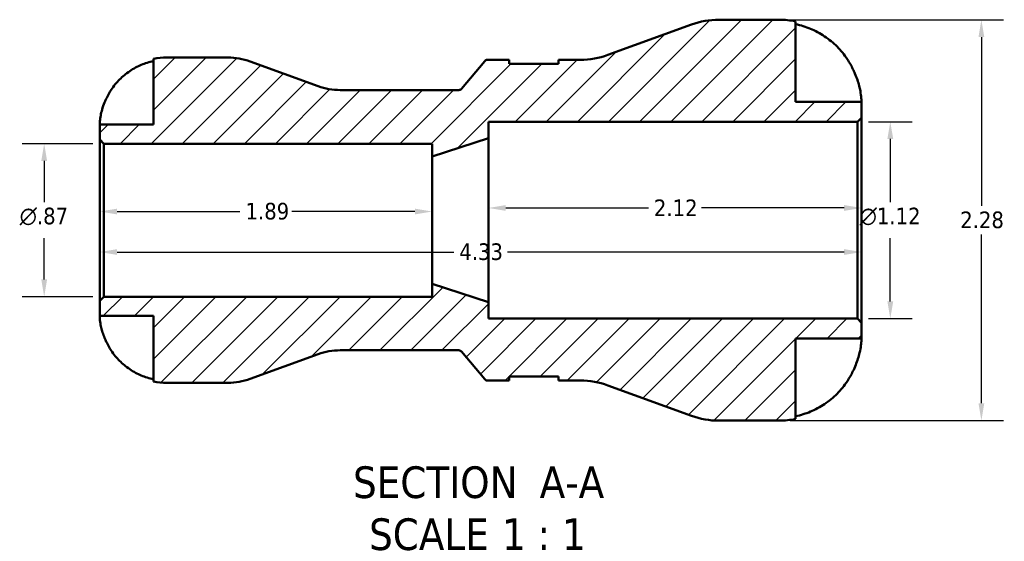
# Model space of a CAD drawing. Header units: inches. Extents: x 0.1 to 38.3, y -4.1 to 21.5.
# Tile 2 of 10: x 13.1 to 18.7, y -4.1 to -1.2. Entities that reach past the tile are written whole.
import ezdxf

# ---------------------------------------------------------------- set-up
doc = ezdxf.new("R2010")
doc.units = ezdxf.units.IN
doc.header["$MEASUREMENT"] = 0
for name, color, linetype, lineweight in [('Dimension (ANSI)', 7, 'Continuous', 25), ('Hatch (ANSI)', 7, 'Continuous', 18), ('Symbol (ANSI)', 7, 'Continuous', 25), ('Visible (ANSI)', 7, 'Continuous', 50)]:
    doc.layers.add(name, color=color, linetype=linetype, lineweight=lineweight)
doc.styles.add('Label Text (ANSI)', font='tahoma.ttf')
doc.styles.add('Note Text (ANSI)', font='tahoma.ttf')
doc.dimstyles.new('Default (ANSI)', dxfattribs={"dimtxt": 0.094488, "dimasz": 0.098425, "dimexe": 0.125, "dimexo": 0.0625, "dimgap": 0.031496, "dimtad": 0, "dimtih": 1, "dimtoh": 1, "dimrnd": 1e-08, "dimzin": 4, "dimdsep": 46, "dimtxsty": 'Note Text (ANSI)', "dimcen": 0.09, "dimdle": 0.393701, "dimclrd": 256, "dimclre": 256, "dimclrt": 5, "dimadec": 0, "dimazin": 1, "dimtfac": 1, "dimtofl": 0, "dimtmove": 0, "dimatfit": 3, "dimfxl": 1, "dimtolj": 1, "dimtzin": 4, "dimlwd": -1, "dimlwe": -1, "dimarcsym": 0})

# ---------------------------------------------------------------- blocks, each defined once
blk = doc.blocks.new('*D7')
at = {"layer": 'Defpoints', "color": 0, "transparency": 16777216}
for p in [(17.8792, -1.7441), (18.066, -1.7441), (17.8792, -2.8642)]:
    blk.add_point(p, dxfattribs=at)
at = {"layer": 'Dimension (ANSI)', "transparency": 16777216}
for p, q in [((17.9417, -1.7441), (18.191, -1.7441)), ((18.066, -1.8425), (18.066, -2.2016)), ((18.066, -2.7658), (18.066, -2.4067)), ((17.9417, -2.8642), (18.191, -2.8642))]:
    blk.add_line(p, q, dxfattribs=at)
for points in [[(18.0496, -1.8425), (18.0825, -1.8425), (18.066, -1.7441)], [(18.0496, -2.7658), (18.0825, -2.7658), (18.066, -2.8642)]]:
    blk.add_solid(points, dxfattribs=at)
at = {"layer": 'Dimension (ANSI)', "color": 5, "transparency": 16777216, "insert": (17.8918, -2.2331), "char_height": 0.094488, "attachment_point": 1, "style": 'Note Text (ANSI)'}
blk.add_mtext('\\A1;{\\fAIGDT|b0|i0;\\H0.0945;\\ln}\\fTahoma|b0|i0;\\H0.0945;1.12', dxfattribs=at)
blk = doc.blocks.new('*D8')
at = {"layer": 'Defpoints', "color": 0, "transparency": 16777216}
for p in [(17.434, -1.1642), (17.434, -3.4442), (18.5839, -3.4442)]:
    blk.add_point(p, dxfattribs=at)
at = {"layer": 'Dimension (ANSI)', "transparency": 16777216}
for p, q in [((17.4965, -1.1642), (18.7089, -1.1642)), ((18.5839, -1.2626), (18.5839, -2.2233)), ((18.5839, -3.3457), (18.5839, -2.3851)), ((17.4965, -3.4442), (18.7089, -3.4442))]:
    blk.add_line(p, q, dxfattribs=at)
for points in [[(18.5675, -1.2626), (18.6003, -1.2626), (18.5839, -1.1642)], [(18.5675, -3.3457), (18.6003, -3.3457), (18.5839, -3.4442)]]:
    blk.add_solid(points, dxfattribs=at)
at = {"layer": 'Dimension (ANSI)', "color": 5, "transparency": 16777216, "insert": (18.4636, -2.2548), "char_height": 0.09449, "attachment_point": 1, "style": 'Note Text (ANSI)'}
blk.add_mtext('\\A1;2.28', dxfattribs=at)
blk = doc.blocks.new('*D9')
at = {"layer": 'Defpoints', "color": 0, "transparency": 16777216}
for p in [(15.462, -2.255), (13.572, -2.3042), (15.462, -2.3042)]:
    blk.add_point(p, dxfattribs=at)
at = {"layer": 'Dimension (ANSI)', "transparency": 16777216}
for p, q in [((13.6704, -2.255), (14.3692, -2.255)), ((15.3635, -2.255), (14.6647, -2.255))]:
    blk.add_line(p, q, dxfattribs=at)
for points in [[(13.6704, -2.2386), (13.6704, -2.2714), (13.572, -2.255)], [(15.3635, -2.2386), (15.3635, -2.2714), (15.462, -2.255)]]:
    blk.add_solid(points, dxfattribs=at)
at = {"layer": 'Dimension (ANSI)', "color": 5, "transparency": 16777216, "insert": (14.4007, -2.2056), "char_height": 0.09449, "attachment_point": 1, "style": 'Note Text (ANSI)'}
blk.add_mtext('\\A1;1.89', dxfattribs=at)
blk = doc.blocks.new('*D10')
at = {"layer": 'Defpoints', "color": 0, "transparency": 16777216}
for p in [(17.902, -2.2347), (15.782, -2.3042), (17.902, -2.3042)]:
    blk.add_point(p, dxfattribs=at)
at = {"layer": 'Dimension (ANSI)', "transparency": 16777216}
for p, q in [((15.8804, -2.2347), (16.6907, -2.2347)), ((17.8035, -2.2347), (16.9932, -2.2347))]:
    blk.add_line(p, q, dxfattribs=at)
for points in [[(15.8804, -2.2182), (15.8804, -2.2511), (15.782, -2.2347)], [(17.8035, -2.2182), (17.8035, -2.2511), (17.902, -2.2347)]]:
    blk.add_solid(points, dxfattribs=at)
at = {"layer": 'Dimension (ANSI)', "color": 5, "transparency": 16777216, "insert": (16.7222, -2.1864), "char_height": 0.09449, "attachment_point": 1, "style": 'Note Text (ANSI)'}
blk.add_mtext('\\A1;2.12', dxfattribs=at)
blk = doc.blocks.new('*D11')
at = {"layer": 'Defpoints', "color": 0, "transparency": 16777216}
for p in [(13.572, -2.3042), (17.902, -2.3042), (17.902, -2.4852)]:
    blk.add_point(p, dxfattribs=at)
at = {"layer": 'Dimension (ANSI)', "transparency": 16777216}
for p, q in [((13.6704, -2.4852), (15.5843, -2.4852)), ((17.8035, -2.4852), (15.8896, -2.4852))]:
    blk.add_line(p, q, dxfattribs=at)
for points in [[(13.6704, -2.4688), (13.6704, -2.5016), (13.572, -2.4852)], [(17.8035, -2.4688), (17.8035, -2.5016), (17.902, -2.4852)]]:
    blk.add_solid(points, dxfattribs=at)
at = {"layer": 'Dimension (ANSI)', "color": 5, "transparency": 16777216, "insert": (15.6158, -2.436), "char_height": 0.09449, "attachment_point": 1, "style": 'Note Text (ANSI)'}
blk.add_mtext('\\A1;4.33', dxfattribs=at)
blk = doc.blocks.new('*D12')
at = {"layer": 'Defpoints', "color": 0, "transparency": 16777216}
for p in [(13.5948, -1.8691), (13.2561, -2.7392), (13.5948, -2.7392)]:
    blk.add_point(p, dxfattribs=at)
at = {"layer": 'Dimension (ANSI)', "transparency": 16777216}
for p, q in [((13.5323, -1.8691), (13.1311, -1.8691)), ((13.2561, -1.9675), (13.2561, -2.2016)), ((13.2561, -2.6408), (13.2561, -2.4067)), ((13.5323, -2.7392), (13.1311, -2.7392))]:
    blk.add_line(p, q, dxfattribs=at)
for points in [[(13.2397, -1.9675), (13.2726, -1.9675), (13.2561, -1.8691)], [(13.2397, -2.6408), (13.2726, -2.6408), (13.2561, -2.7392)]]:
    blk.add_solid(points, dxfattribs=at)
at = {"layer": 'Dimension (ANSI)', "color": 5, "transparency": 16777216, "insert": (13.1168, -2.2331), "char_height": 0.094488, "attachment_point": 1, "style": 'Note Text (ANSI)'}
blk.add_mtext('\\A1;{\\fAIGDT|b0|i0;\\H0.0945;\\ln}\\fTahoma|b0|i0;\\H0.0945;.87', dxfattribs=at)

msp = doc.modelspace()

# ---------------------------------------------------------------- hatches: boundary and pattern name
at = {"layer": 'Hatch (ANSI)'}
h = msp.add_hatch(dxfattribs=at)
h.set_pattern_fill('ANSI31', color=256, style=0)
edge = h.paths.add_edge_path()
edge.add_ellipse((17.092, -2.9882), major_axis=(0.4285, -0.156), ratio=1, start_angle=270, end_angle=290)
edge.add_line((17.092, -3.4442), (17.434, -3.4442))
edge.add_ellipse((17.434, -2.9762), major_axis=(0.468, 0), ratio=1, start_angle=270, end_angle=281.537)
edge.add_line((17.5276, -3.4347), (17.5276, -2.9762))
edge.add_line((17.5276, -2.9762), (17.902, -2.9762))
edge.add_line((17.902, -2.9762), (17.902, -2.887))
edge.add_line((17.902, -2.887), (17.8792, -2.8642))
edge.add_line((17.8792, -2.8642), (15.782, -2.8642))
edge.add_line((15.782, -2.8642), (15.782, -2.7709))
edge.add_line((15.782, -2.7709), (15.462, -2.6667))
edge.add_line((15.462, -2.6667), (15.462, -2.7392))
edge.add_line((15.462, -2.7392), (13.5948, -2.7392))
edge.add_line((13.5948, -2.7392), (13.572, -2.762))
edge.add_line((13.572, -2.762), (13.572, -2.848))
edge.add_line((13.572, -2.848), (13.8769, -2.848))
edge.add_line((13.8769, -2.848), (13.8769, -3.2215))
edge.add_ellipse((13.9532, -2.848), major_axis=(0.3735, -0.0762), ratio=1, start_angle=270, end_angle=281.537)
edge.add_line((13.9532, -3.2292), (14.3005, -3.2292))
edge.add_ellipse((14.3005, -2.8592), major_axis=(0.37, 0), ratio=1, start_angle=270, end_angle=290)
edge.add_line((14.4271, -3.2068), (14.8127, -3.0665))
edge.add_ellipse((14.9393, -3.4142), major_axis=(0.3477, 0.1265), ratio=1, start_angle=70, end_angle=90, ccw=False)
edge.add_line((14.9393, -3.0442), (15.6128, -3.0442))
edge.add_ellipse((15.6128, -3.0638), major_axis=(0.0197, 0), ratio=1, start_angle=40, end_angle=90, ccw=False)
edge.add_line((15.6279, -3.0512), (15.7604, -3.2091))
edge.add_ellipse((15.7755, -3.1965), major_axis=(0.0127, -0.0151), ratio=1, start_angle=270, end_angle=320)
edge.add_line((15.7755, -3.2162), (15.9001, -3.2162))
edge.add_line((15.9001, -3.2162), (15.9001, -3.1934))
edge.add_line((15.9001, -3.1934), (16.1801, -3.1934))
edge.add_line((16.1801, -3.1934), (16.1801, -3.2162))
edge.add_line((16.1801, -3.2162), (16.3047, -3.2162))
edge.add_ellipse((16.3047, -3.6722), major_axis=(0.456, 0), ratio=1, start_angle=70, end_angle=90, ccw=False)
edge.add_line((16.4607, -3.2437), (16.936, -3.4167))
edge = h.paths.add_edge_path()
edge.add_ellipse((17.092, -1.6202), major_axis=(-0.456, 0), ratio=1, start_angle=270, end_angle=290)
edge.add_line((16.936, -1.1917), (16.4607, -1.3647))
edge.add_ellipse((16.3047, -0.9362), major_axis=(-0.4285, -0.156), ratio=1, start_angle=70, end_angle=90, ccw=False)
edge.add_line((16.3047, -1.3922), (16.1801, -1.3922))
edge.add_line((16.1801, -1.3922), (16.1801, -1.415))
edge.add_line((16.1801, -1.415), (15.9001, -1.415))
edge.add_line((15.9001, -1.415), (15.9001, -1.3922))
edge.add_line((15.9001, -1.3922), (15.7755, -1.3922))
edge.add_ellipse((15.7755, -1.4118), major_axis=(-0.0197, 0), ratio=1, start_angle=270, end_angle=320)
edge.add_line((15.7604, -1.3992), (15.6279, -1.5571))
edge.add_ellipse((15.6128, -1.5445), major_axis=(-0.0127, -0.0151), ratio=1, start_angle=40, end_angle=90, ccw=False)
edge.add_line((15.6128, -1.5642), (14.9393, -1.5642))
edge.add_ellipse((14.9393, -1.1942), major_axis=(-0.37, 0), ratio=1, start_angle=70, end_angle=90, ccw=False)
edge.add_line((14.8127, -1.5418), (14.4271, -1.4015))
edge.add_ellipse((14.3005, -1.7492), major_axis=(-0.3477, 0.1265), ratio=1, start_angle=270, end_angle=290)
edge.add_line((14.3005, -1.3792), (13.9532, -1.3792))
edge.add_ellipse((13.9532, -1.7604), major_axis=(-0.3812, 0), ratio=1, start_angle=270, end_angle=281.537)
edge.add_line((13.8769, -1.3869), (13.8769, -1.7604))
edge.add_line((13.8769, -1.7604), (13.572, -1.7604))
edge.add_line((13.572, -1.7604), (13.572, -1.8463))
edge.add_line((13.572, -1.8463), (13.5948, -1.8691))
edge.add_line((13.5948, -1.8691), (15.462, -1.8691))
edge.add_line((15.462, -1.8691), (15.462, -1.9416))
edge.add_line((15.462, -1.9416), (15.782, -1.8375))
edge.add_line((15.782, -1.8375), (15.782, -1.7441))
edge.add_line((15.782, -1.7441), (17.8792, -1.7441))
edge.add_line((17.8792, -1.7441), (17.902, -1.7213))
edge.add_line((17.902, -1.7213), (17.902, -1.6321))
edge.add_line((17.902, -1.6321), (17.5276, -1.6321))
edge.add_line((17.5276, -1.6321), (17.5276, -1.1736))
edge.add_ellipse((17.434, -1.6321), major_axis=(-0.4585, 0.0936), ratio=1, start_angle=270, end_angle=281.537)
edge.add_line((17.434, -1.1642), (17.092, -1.1642))

# ---------------------------------------------------------------- linework, layer by layer
at = {"layer": 'Visible (ANSI)'}
for p, q in [((17.434, -1.1642), (17.092, -1.1642)), ((17.5276, -1.6321), (17.5276, -1.1736)), ((16.936, -1.1917), (16.4607, -1.3647)), ((13.8769, -1.3869), (13.8769, -1.7604)), ((14.3005, -1.3792), (13.9532, -1.3792)), ((15.7604, -1.3992), (15.6279, -1.5571)), ((15.9001, -1.3922), (15.7755, -1.3922)), ((15.9001, -1.415), (15.9001, -1.3922)), ((16.3047, -1.3922), (16.1801, -1.3922)), ((16.1801, -1.3922), (16.1801, -1.415)), ((14.8127, -1.5418), (14.4271, -1.4015)), ((16.1801, -1.415), (15.9001, -1.415)), ((15.6128, -1.5642), (14.9393, -1.5642)), ((17.902, -1.6321), (17.5276, -1.6321)), ((17.902, -1.7213), (17.902, -1.6321)), ((17.8792, -1.7441), (17.902, -1.7213)), ((17.902, -2.887), (17.902, -1.7213)), ((13.8769, -1.7604), (13.572, -1.7604)), ((13.572, -1.7604), (13.572, -1.8463)), ((15.782, -1.8375), (15.782, -1.7441)), ((15.782, -1.7441), (17.8792, -1.7441)), ((17.8792, -1.7441), (17.8792, -2.8642)), ((13.572, -1.8463), (13.5948, -1.8691)), ((13.572, -1.8463), (13.572, -2.762)), ((15.462, -1.9416), (15.782, -1.8375)), ((15.782, -2.7709), (15.782, -1.8375)), ((13.5948, -1.8691), (15.462, -1.8691)), ((13.5948, -2.7392), (13.5948, -1.8691)), ((15.462, -1.8691), (15.462, -1.9416)), ((15.462, -2.6667), (15.462, -1.9416)), ((15.782, -2.7709), (15.462, -2.6667)), ((15.462, -2.6667), (15.462, -2.7392)), ((13.5948, -2.7392), (13.572, -2.762)), ((15.462, -2.7392), (13.5948, -2.7392)), ((13.572, -2.762), (13.572, -2.848)), ((15.782, -2.8642), (15.782, -2.7709)), ((13.572, -2.848), (13.8769, -2.848)), ((13.8769, -2.848), (13.8769, -3.2215)), ((17.8792, -2.8642), (15.782, -2.8642)), ((17.902, -2.887), (17.8792, -2.8642)), ((17.902, -2.9762), (17.902, -2.887)), ((17.5276, -3.4347), (17.5276, -2.9762)), ((17.5276, -2.9762), (17.902, -2.9762)), ((14.4271, -3.2068), (14.8127, -3.0665)), ((14.9393, -3.0442), (15.6128, -3.0442)), ((15.6279, -3.0512), (15.7604, -3.2091)), ((13.9532, -3.2292), (14.3005, -3.2292)), ((15.7755, -3.2162), (15.9001, -3.2162)), ((15.9001, -3.2162), (15.9001, -3.1934)), ((15.9001, -3.1934), (16.1801, -3.1934)), ((16.1801, -3.1934), (16.1801, -3.2162)), ((16.1801, -3.2162), (16.3047, -3.2162)), ((16.4607, -3.2437), (16.936, -3.4167)), ((17.092, -3.4442), (17.434, -3.4442))]:
    msp.add_line(p, q, dxfattribs=at)
for centre, radius, start, end in [((17.092, -1.6202), 0.456, 90, 110), ((17.434, -1.6321), 0.468, 78.463, 90), ((13.9532, -1.7604), 0.3812, 90, 101.537), ((14.3005, -1.7492), 0.37, 70, 90), ((15.7755, -1.4118), 0.0197, 90, 140), ((16.3047, -0.9362), 0.456, 270, 290), ((14.9393, -1.1942), 0.37, 250, 270), ((15.6128, -1.5445), 0.0197, 270, 320), ((14.9393, -3.4142), 0.37, 90, 110), ((15.6128, -3.0638), 0.0197, 40, 90), ((13.9532, -2.848), 0.3812, 258.463, 270), ((14.3005, -2.8592), 0.37, 270, 290), ((15.7755, -3.1965), 0.0197, 220, 270), ((16.3047, -3.6722), 0.456, 70, 90), ((17.092, -2.9882), 0.456, 250, 270), ((17.434, -2.9762), 0.468, 270, 281.537)]:
    msp.add_arc(centre, radius, start, end, dxfattribs=at)
for points, knots in [([(17.5276, -1.1892), (17.5573, -1.1954), (17.5862, -1.2046), (17.6385, -1.2264), (17.6665, -1.2412), (17.7188, -1.2764), (17.743, -1.2968), (17.784, -1.3381), (17.8044, -1.3629), (17.8339, -1.4075), (17.8445, -1.4263), (17.8535, -1.4449)], [0.225513, 0.225513, 0.225513, 0.225513, 0.437254, 0.437254, 0.657406, 0.657406, 0.877558, 0.877558, 1.100742, 1.100742, 1.251161, 1.251161, 1.251161, 1.251161]), ([(13.6115, -1.6079), (13.6188, -1.5927), (13.6274, -1.5774), (13.6514, -1.5411), (13.6681, -1.5209), (13.7014, -1.4872), (13.7212, -1.4706), (13.7637, -1.4419), (13.7866, -1.4299), (13.8292, -1.4121), (13.8528, -1.4046), (13.8769, -1.3996)], [4.9848873, 4.9848873, 4.9848873, 4.9848873, 5.1072541, 5.1072541, 5.2890862, 5.2890862, 5.4684225, 5.4684225, 5.6477588, 5.6477588, 5.8202224, 5.8202224, 5.8202224, 5.8202224]), ([(17.8535, -1.4449), (17.8575, -1.4531), (17.8613, -1.4614), (17.8701, -1.4821), (17.8748, -1.4945), (17.8829, -1.5181), (17.8863, -1.5294), (17.8929, -1.5543), (17.8956, -1.5674), (17.9001, -1.5955), (17.9012, -1.6087), (17.9021, -1.6272), (17.902, -1.6321), (17.902, -1.6321)], [-0.7665415, -0.7665415, -0.7665415, -0.7665415, -0.6972506, -0.6972506, -0.5946054, -0.5946054, -0.4971761, -0.4971761, -0.3687779, -0.3687779, -0.1882141, -0.1882141, 0, 0, 0, 0]), ([(13.572, -1.7604), (13.572, -1.7604), (13.572, -1.7599), (13.572, -1.7564), (13.572, -1.7499), (13.5735, -1.7314), (13.5748, -1.7208), (13.5792, -1.698), (13.5819, -1.6867), (13.5893, -1.6617), (13.594, -1.6481), (13.6033, -1.6255), (13.6072, -1.6166), (13.6115, -1.6079)], [0, 0, 0, 0, 0.0506652, 0.0506652, 0.2041871, 0.2041871, 0.3318293, 0.3318293, 0.4369288, 0.4369288, 0.5515823, 0.5515823, 0.6256233, 0.6256233, 0.6256233, 0.6256233]), ([(13.6115, -3.0004), (13.6082, -2.9937), (13.6051, -2.987), (13.5979, -2.9701), (13.5941, -2.96), (13.5875, -2.9407), (13.5847, -2.9316), (13.5794, -2.9113), (13.5772, -2.9006), (13.5734, -2.8778), (13.5726, -2.8671), (13.5719, -2.8519), (13.572, -2.848), (13.572, -2.848)], [-0.624435, -0.624435, -0.624435, -0.624435, -0.5678583, -0.5678583, -0.4840927, -0.4840927, -0.4047363, -0.4047363, -0.3003651, -0.3003651, -0.1533155, -0.1533155, 0, 0, 0, 0]), ([(13.8769, -3.2087), (13.8528, -3.2037), (13.8292, -3.1962), (13.7866, -3.1784), (13.7637, -3.1664), (13.7212, -3.1377), (13.7014, -3.1211), (13.6681, -3.0874), (13.6514, -3.0672), (13.6274, -3.0309), (13.6188, -3.0156), (13.6115, -3.0004)], [0.183706, 0.183706, 0.183706, 0.183706, 0.3561695, 0.3561695, 0.5355059, 0.5355059, 0.7148422, 0.7148422, 0.8966743, 0.8966743, 1.0190411, 1.0190411, 1.0190411, 1.0190411]), ([(17.902, -2.9762), (17.902, -2.9762), (17.902, -2.9799), (17.9015, -2.994), (17.9009, -3.0039), (17.8978, -3.0284), (17.8954, -3.0425), (17.889, -3.0692), (17.8858, -3.0806), (17.8784, -3.1039), (17.8741, -3.1156), (17.8646, -3.1395), (17.8593, -3.1515), (17.8535, -3.1634)], [-3.2827869, -3.2827869, -3.2827869, -3.2827869, -3.118789, -3.118789, -2.9641468, -2.9641468, -2.8157213, -2.8157213, -2.7136636, -2.7136636, -2.6150426, -2.6150426, -2.5140874, -2.5140874, -2.5140874, -2.5140874]), ([(17.8535, -3.1634), (17.8445, -3.1821), (17.8339, -3.2008), (17.8044, -3.2455), (17.784, -3.2702), (17.743, -3.3115), (17.7188, -3.3319), (17.6665, -3.3672), (17.6385, -3.382), (17.5862, -3.4038), (17.5573, -3.413), (17.5276, -3.4191)], [6.101302, 6.101302, 6.101302, 6.101302, 6.251721, 6.251721, 6.474905, 6.474905, 6.695057, 6.695057, 6.915208, 6.915208, 7.12695, 7.12695, 7.12695, 7.12695])]:
    msp.add_open_spline(points, degree=3, knots=knots, dxfattribs=at)

# ---------------------------------------------------------------- texts
at = {"layer": 'Symbol (ANSI)', "char_height": 0.18, "attachment_point": 7, "style": 'Label Text (ANSI)'}
for s, insert in [('SECTION', (15.0116, -3.8877)), (' A-A', (16.0051, -3.8839)), ('SCALE', (15.1029, -4.1834)), (' 1 : 1', (15.7906, -4.1802))]:
    msp.add_mtext(s, dxfattribs=dict(at, insert=insert))

# ---------------------------------------------------------------- dimensions: what is measured, and where the dimension line sits
at = {"layer": 'Dimension (ANSI)'}
for base, p1, p2, angle, override, picture, middle in [((18.5839, -3.4442), (17.434, -1.1642), (17.434, -3.4442), 270, {"dimgap": 0.031496, "dimdec": 2, "dimtol": 0, "dimlim": 0, "dimtp": 0, "dimtm": 0, "dimtdec": 2, "dimatfit": 1}, '*D8', (18.5839, -2.3042)), ((17.902, -2.2347), (15.782, -2.3042), (17.902, -2.3042), 180, {"dimgap": 0.031496, "dimtih": 0, "dimtoh": 0, "dimdec": 2, "dimse1": 1, "dimse2": 1, "dimtol": 0, "dimlim": 0, "dimtp": 0, "dimtm": 0, "dimtdec": 2, "dimatfit": 1}, '*D10', (16.842, -2.2347))]:
    dim = msp.add_linear_dim(base=base, p1=p1, p2=p2, angle=angle, dimstyle='Default (ANSI)', override=override, dxfattribs=at)
    dim.commit()
    dim.dimension.update_dxf_attribs({"geometry": picture, "text_midpoint": middle, "dimtype": 160})
for base, p1, p2, picture, middle in [((18.066, -1.7441), (17.8792, -2.8642), (17.8792, -1.7441), '*D7', (18.066, -2.3042)), ((13.2561, -2.7392), (13.5948, -1.8691), (13.5948, -2.7392), '*D12', (13.2561, -2.3042))]:
    dim = msp.add_linear_dim(base=base, p1=p1, p2=p2, angle=90, text='{\\fAIGDT|b0|i0;\\H0.0945;\\ln}\\fTahoma|b0|i0;\\H0.0945;<>', dimstyle='Default (ANSI)', override={"dimgap": 0.031496, "dimdec": 2, "dimtol": 0, "dimlim": 0, "dimtp": 0, "dimtm": 0, "dimtdec": 2, "dimatfit": 1}, dxfattribs=at)
    dim.commit()
    dim.dimension.update_dxf_attribs({"geometry": picture, "text_midpoint": middle, "dimtype": 160})
for base, p2, picture, middle in [((15.462, -2.255), (15.462, -2.3042), '*D9', (14.517, -2.255)), ((17.902, -2.4852), (17.902, -2.3042), '*D11', (15.737, -2.4852))]:
    dim = msp.add_linear_dim(base=base, p1=(13.572, -2.3042), p2=p2, dimstyle='Default (ANSI)', override={"dimgap": 0.031496, "dimtih": 0, "dimtoh": 0, "dimdec": 2, "dimse1": 1, "dimse2": 1, "dimtol": 0, "dimlim": 0, "dimtp": 0, "dimtm": 0, "dimtdec": 2, "dimatfit": 1}, dxfattribs=at)
    dim.commit()
    dim.dimension.update_dxf_attribs({"geometry": picture, "text_midpoint": middle, "dimtype": 160})

doc.saveas('drawing.dxf')
